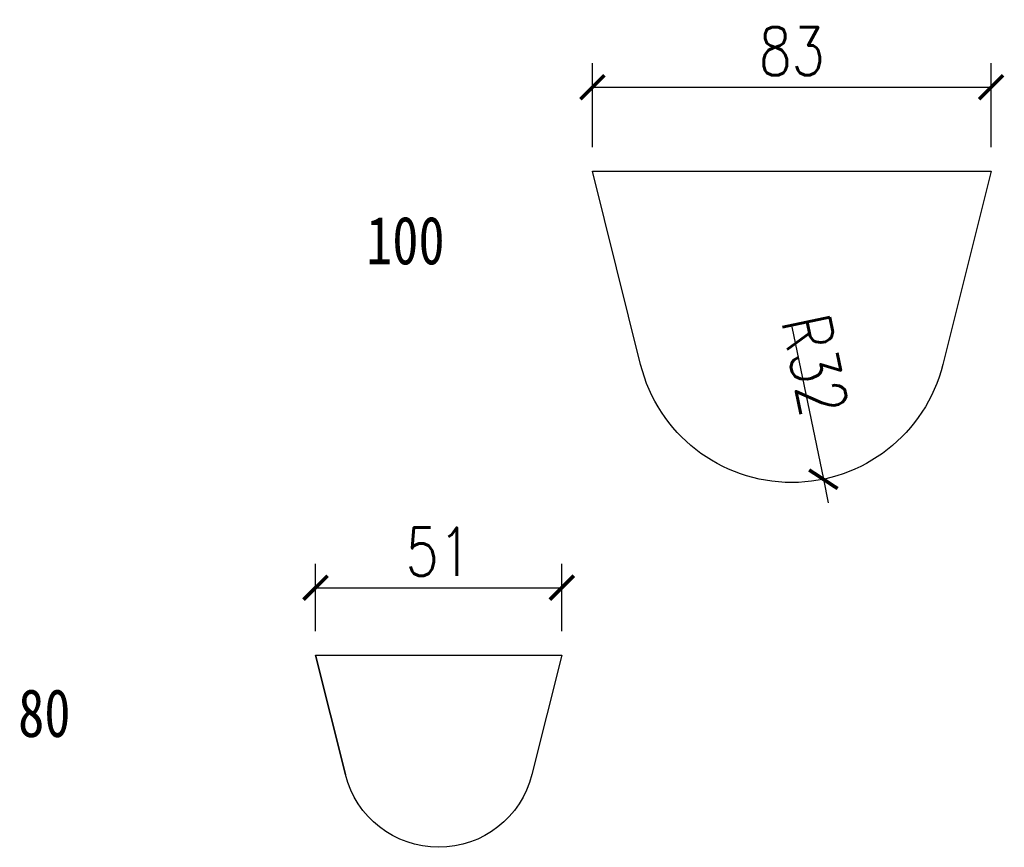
# Model space of a CAD drawing. Header units: millimetres. Extents: x -5221 to 2788, y 14308 to 16684.
# Tile 1 of 2: x -5221 to -4812, y 15091 to 15436. Entities that reach past the tile are written whole.
import ezdxf

# ---------------------------------------------------------------- set-up
doc = ezdxf.new("R2010")
doc.units = ezdxf.units.MM
doc.styles.get("Standard").update_dxf_attribs({"font": 'txt', "width": 0.8, "height": 15})
doc.styles.add('样式 1', font='txt.shx', dxfattribs={"width": 0.8, "bigfont": 'hztxt.shx'})
doc.dimstyles.get("Standard").update_dxf_attribs({"dimscale": 100, "dimtxt": 2.5, "dimasz": 0.75, "dimexe": 1.5, "dimexo": 1.5, "dimgap": 0.5, "dimtad": 1, "dimdec": 0, "dimlfac": 0.25, "dimzin": 0, "dimdsep": 46, "dimtxsty": 'Standard', "dimblk": 'ARCHTICK', "dimcen": 0.09, "dimadec": 0, "dimazin": 0, "dimtfac": 1, "dimtdec": 0, "dimtmove": 0, "dimatfit": 3, "dimldrblk": 'ARCHTICK', "dimfxl": 0, "dimtolj": 1, "dimtzin": 0, "dimarcsym": 0})

# ---------------------------------------------------------------- blocks, each defined once
blk = doc.blocks.new('_ArchTick')
at = {"color": 0, "linetype": 'ByBlock', "const_width": 0.15}
blk.add_lwpolyline([(-0.5, -0.5), (0.5, 0.5)], dxfattribs=at)
blk = doc.blocks.new('*D10')
at = {"color": 0, "lineweight": -2, "transparency": 16777216}
for p, q in [((-4982.93, 15382.37), (-4982.93, 15417.39)), ((-4817.04, 15382.37), (-4817.04, 15417.39)), ((-4982.93, 15407.39), (-4817.04, 15407.39))]:
    blk.add_line(p, q, dxfattribs=at)
at = {"layer": 'Defpoints', "color": 0, "transparency": 16777216}
for p in [(-4817.04, 15407.39), (-4982.93, 15372.37), (-4817.04, 15372.37)]:
    blk.add_point(p, dxfattribs=at)
at = {"color": 0, "lineweight": -2, "transparency": 16777216, "xscale": 10, "yscale": 10, "zscale": 10, "rotation": 180}
blk.add_blockref('_ArchTick', (-4982.93, 15407.39), dxfattribs=at)
at = {"color": 0, "lineweight": -2, "transparency": 16777216, "xscale": 10, "yscale": 10, "zscale": 10}
blk.add_blockref('_ArchTick', (-4817.04, 15407.39), dxfattribs=at)
at = {"color": 0, "transparency": 16777216, "insert": (-4899.99, 15422.39), "char_height": 20, "attachment_point": 5, "style": '样式 1'}
blk.add_mtext('83', dxfattribs=at)
blk = doc.blocks.new('*D11')
at = {"color": 0, "lineweight": -2, "transparency": 16777216}
for p, q in [((-5098.15, 15180.85), (-5098.15, 15208.97)), ((-4995.65, 15180.85), (-4995.65, 15208.97)), ((-5098.15, 15198.97), (-4995.65, 15198.97))]:
    blk.add_line(p, q, dxfattribs=at)
at = {"layer": 'Defpoints', "color": 0, "transparency": 16777216}
for p in [(-4995.65, 15198.97), (-5098.15, 15170.85), (-4995.65, 15170.85)]:
    blk.add_point(p, dxfattribs=at)
at = {"color": 0, "lineweight": -2, "transparency": 16777216, "xscale": 10, "yscale": 10, "zscale": 10, "rotation": 180}
blk.add_blockref('_ArchTick', (-5098.15, 15198.97), dxfattribs=at)
at = {"color": 0, "lineweight": -2, "transparency": 16777216, "xscale": 10, "yscale": 10, "zscale": 10}
blk.add_blockref('_ArchTick', (-4995.65, 15198.97), dxfattribs=at)
at = {"color": 0, "transparency": 16777216, "insert": (-5046.9, 15213.97), "char_height": 20, "attachment_point": 5, "style": '样式 1'}
blk.add_mtext('51', dxfattribs=at)
blk = doc.blocks.new('*D12')
at = {"color": 0, "lineweight": -2, "transparency": 16777216}
for p, q in [((-4899.99, 15307.57), (-4886.8, 15244.12)), ((-4886.8, 15244.12), (-4884.77, 15234.33))]:
    blk.add_line(p, q, dxfattribs=at)
at = {"layer": 'Defpoints', "color": 0, "transparency": 16777216}
for p in [(-4899.99, 15307.57), (-4886.8, 15244.12)]:
    blk.add_point(p, dxfattribs=at)
at = {"color": 0, "lineweight": -2, "transparency": 16777216, "xscale": 10, "yscale": 10, "zscale": 10, "rotation": 101.735718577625}
blk.add_blockref('_ArchTick', (-4886.8, 15244.12), dxfattribs=at)
at = {"color": 0, "transparency": 16777216, "insert": (-4890.28, 15291.77), "char_height": 20, "attachment_point": 5, "rotation": 281.7357, "style": '样式 1'}
blk.add_mtext('R32', dxfattribs=at)

msp = doc.modelspace()

# ---------------------------------------------------------------- linework, layer by layer
for p, q in [((-5098.15, 15170.85), (-4995.65, 15170.85)), ((-5098.15, 15170.85), (-5085.7, 15121.13)), ((-4995.65, 15170.85), (-5008.1, 15121.13))]:
    msp.add_line(p, q)
for points in [[(-4982.93, 15372.37), (-4817.04, 15372.37), (-4837.11, 15291.89, -0.78125), (-4962.86, 15291.89), (-4982.93, 15372.37)], [(-5098.15, 15170.85), (-4995.65, 15170.85), (-5008.1, 15121.13, -0.780488), (-5085.7, 15121.13), (-5098.15, 15170.85)]]:
    msp.add_lwpolyline(points, format="xyb")

# ---------------------------------------------------------------- texts
at = {"char_height": 20, "width": 123.7479, "attachment_point": 1}
for s, insert in [('\\f仿宋_GB2312|b0|i0|c134|p49;100', (-5077.08, 15353.62)), ('\\f仿宋_GB2312|b0|i0|c134|p49;80', (-5221.9, 15156.8))]:
    msp.add_mtext(s, dxfattribs=dict(at, insert=insert))

# ---------------------------------------------------------------- dimensions: what is measured, and where the dimension line sits
for base, p1, p2, picture, middle in [((-4817.04, 15407.39), (-4982.93, 15372.37), (-4817.04, 15372.37), '*D10', (-4899.99, 15422.39)), ((-4995.65, 15198.97), (-5098.15, 15170.85), (-4995.65, 15170.85), '*D11', (-5046.9, 15213.97))]:
    dim = msp.add_linear_dim(base=base, p1=p1, p2=p2, dimstyle='Standard', override={"dimscale": 1, "dimtxt": 20, "dimasz": 10, "dimexe": 10, "dimexo": 10, "dimgap": 5, "dimlfac": 0.5, "dimzin": 8, "dimdsep": 44, "dimtxsty": '样式 1', "dimcen": 2.5, "dimtmove": 2, "dimfxl": 30, "dimfxlon": 1, "dimtolj": 0, "dimtzin": 8})
    dim.commit()
    dim.dimension.update_dxf_attribs({"geometry": picture, "text_midpoint": middle})
dim = msp.add_radius_dim(center=(-4899.99, 15307.57), mpoint=(-4886.8, 15244.12), dimstyle='Standard', override={"dimscale": 1, "dimtxt": 20, "dimasz": 10, "dimexe": 10, "dimexo": 10, "dimgap": 5, "dimlfac": 0.5, "dimzin": 8, "dimdsep": 44, "dimtxsty": '样式 1', "dimcen": 2.5, "dimtmove": 2, "dimfxl": 30, "dimfxlon": 1, "dimtolj": 0, "dimtzin": 8})
dim.commit()
dim.dimension.update_dxf_attribs({"geometry": '*D12', "text_midpoint": (-4890.28, 15291.77), "dimtype": 164})

doc.saveas('drawing.dxf')
